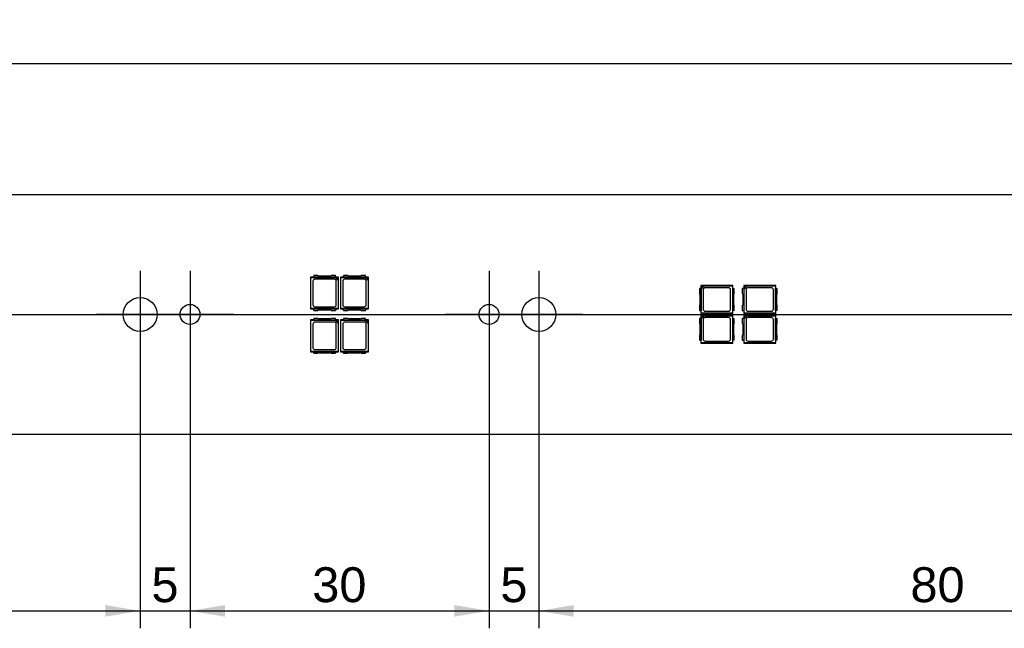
# Model space of a CAD drawing. Header units: millimetres. Extents: x 7 to 819, y 6 to 587.
# Tile 5 of 17: x 211 to 310, y 128 to 189. Entities that reach past the tile are written whole.
import ezdxf
from ezdxf.enums import TextEntityAlignment as Align
from ezdxf.lldxf.tags import DXFTag

# ---------------------------------------------------------------- set-up
doc = ezdxf.new("R2010")
doc.units = ezdxf.units.MM
doc.layers.add('Default', color=7, linetype='Continuous')
doc.layers.add('LINLED_560X24MM_', color=7, linetype='Continuous')
doc.styles.add('SEACAD_Arial', font='arial.ttf')
tags = doc.linetypes.add('CENTER2', pattern=[28.575, 19.05, -3.175, 3.175, -3.175]).pattern_tags.tags
tags[10:11] = [DXFTag(74, 4), DXFTag(75, 0), DXFTag(340, '0'), DXFTag(46, 0.0), DXFTag(50, 0.0), DXFTag(44, 0.0), DXFTag(45, 0.0)]
tags[8:9] = [DXFTag(74, 4), DXFTag(75, 0), DXFTag(340, '0'), DXFTag(46, 0.0), DXFTag(50, 0.0), DXFTag(44, 0.0), DXFTag(45, 0.0)]
tags[6:7] = [DXFTag(74, 4), DXFTag(75, 0), DXFTag(340, '0'), DXFTag(46, 0.0), DXFTag(50, 0.0), DXFTag(44, 0.0), DXFTag(45, 0.0)]
tags[4:5] = [DXFTag(74, 4), DXFTag(75, 0), DXFTag(340, '0'), DXFTag(46, 0.0), DXFTag(50, 0.0), DXFTag(44, 0.0), DXFTag(45, 0.0)]
doc.dimstyles.new('ISO', dxfattribs={"dimtxt": 3.5, "dimasz": 3.5, "dimexe": 1.75, "dimexo": 0, "dimgap": 0.875, "dimtad": 1, "dimtxsty": 'SEACAD_Arial', "dimblk1": '_SE_FILLED', "dimblk2": '_SE_FILLED', "dimsah": 1, "dimcen": 1.75, "dimadec": 0, "dimazin": 0, "dimtfac": 0.5, "dimtdec": 3, "dimtmove": 0, "dimatfit": 3, "dimfxl": 1, "dimarcsym": 0})

# ---------------------------------------------------------------- blocks, each defined once
blk = doc.blocks.new('SEANNOT_GROUP2')
at = {"layer": 'Default', "color": 7, "linetype": 'CENTER2'}
blk.add_line((100.354, 159.135), (665.354, 159.135), dxfattribs=at)
blk = doc.blocks.new('SEANNOT_GROUP20')
at = {"layer": 'Default', "color": 7, "linetype": 'CENTER2'}
for p, q in [((262.854, 163.51), (262.854, 154.76)), ((267.229, 159.135), (258.479, 159.135))]:
    blk.add_line(p, q, dxfattribs=at)
blk = doc.blocks.new('SEANNOT_GROUP21')
at = {"layer": 'Default', "color": 7, "linetype": 'CENTER2'}
for p, q in [((257.854, 163.51), (257.854, 154.76)), ((262.229, 159.135), (253.479, 159.135))]:
    blk.add_line(p, q, dxfattribs=at)
blk = doc.blocks.new('SEANNOT_GROUP22')
at = {"layer": 'Default', "color": 7, "linetype": 'CENTER2'}
for p, q in [((227.854, 163.51), (227.854, 154.76)), ((232.229, 159.135), (223.479, 159.135))]:
    blk.add_line(p, q, dxfattribs=at)
blk = doc.blocks.new('SEANNOT_GROUP23')
at = {"layer": 'Default', "color": 7, "linetype": 'CENTER2'}
for p, q in [((222.854, 163.51), (222.854, 154.76)), ((227.229, 159.135), (218.479, 159.135))]:
    blk.add_line(p, q, dxfattribs=at)
blk = doc.blocks.new('SE1')
at = {"layer": 'LINLED_560X24MM_', "color": 7, "linetype": 'Continuous'}
for p, q in [((655.354, 171.135), (110.354, 171.135)), ((240.681, 163.035), (240.264, 163.035)), ((240.264, 163.035), (240.264, 162.872)), ((241.895, 162.985), (240.813, 162.985)), ((242.444, 163.035), (242.027, 163.035)), ((242.444, 162.872), (242.444, 163.035)), ((243.681, 163.035), (243.264, 163.035)), ((243.264, 163.035), (243.264, 162.872)), ((244.895, 162.985), (243.813, 162.985)), ((245.444, 163.035), (245.027, 163.035)), ((245.444, 162.872), (245.444, 163.035)), ((240.264, 162.885), (239.954, 162.885)), ((239.954, 162.885), (239.988, 162.851)), ((239.954, 162.885), (239.954, 159.685)), ((239.988, 162.851), (242.405, 162.851)), ((239.988, 159.719), (239.988, 162.851)), ((240.179, 162.46), (240.179, 160.11)), ((242.444, 162.872), (240.264, 162.872)), ((242.329, 162.66), (240.379, 162.66)), ((242.405, 162.851), (242.449, 162.861)), ((242.405, 162.851), (242.72, 162.536)), ((242.754, 162.885), (242.444, 162.885)), ((242.73, 162.861), (242.449, 162.861)), ((242.449, 162.861), (242.73, 162.58)), ((242.529, 160.11), (242.529, 162.46)), ((242.73, 162.58), (242.72, 162.536)), ((242.72, 162.536), (242.72, 159.719)), ((242.73, 162.861), (242.754, 162.885)), ((242.73, 162.58), (242.73, 162.861)), ((242.754, 159.685), (242.754, 162.885)), ((243.264, 162.885), (242.954, 162.885)), ((242.954, 162.885), (242.988, 162.851)), ((242.954, 162.885), (242.954, 159.685)), ((242.988, 162.851), (245.405, 162.851)), ((242.988, 159.719), (242.988, 162.851)), ((243.179, 162.46), (243.179, 160.11)), ((245.444, 162.872), (243.264, 162.872)), ((245.329, 162.66), (243.379, 162.66)), ((245.405, 162.851), (245.449, 162.861)), ((245.405, 162.851), (245.72, 162.536)), ((245.754, 162.885), (245.444, 162.885)), ((245.73, 162.861), (245.449, 162.861)), ((245.449, 162.861), (245.73, 162.58)), ((245.529, 160.11), (245.529, 162.46)), ((245.73, 162.58), (245.72, 162.536)), ((245.72, 162.536), (245.72, 159.719)), ((245.73, 162.861), (245.754, 162.885)), ((245.73, 162.58), (245.73, 162.861)), ((245.754, 159.685), (245.754, 162.885)), ((282.304, 162.035), (279.104, 162.035)), ((279.128, 162.011), (279.104, 162.035)), ((279.104, 162.035), (279.104, 161.725)), ((279.409, 162.011), (279.128, 162.011)), ((279.128, 162.011), (279.128, 161.73)), ((279.128, 161.73), (279.409, 162.011)), ((279.138, 161.686), (279.453, 162.001)), ((279.409, 162.011), (279.453, 162.001)), ((279.453, 162.001), (282.27, 162.001)), ((282.27, 162.001), (282.304, 162.035)), ((282.27, 162.001), (282.27, 159.269)), ((282.304, 161.725), (282.304, 162.035)), ((286.604, 162.035), (283.404, 162.035)), ((283.428, 162.011), (283.404, 162.035)), ((283.404, 162.035), (283.404, 161.725)), ((283.709, 162.011), (283.428, 162.011)), ((283.428, 162.011), (283.428, 161.73)), ((283.428, 161.73), (283.709, 162.011)), ((283.438, 161.686), (283.753, 162.001)), ((283.709, 162.011), (283.753, 162.001)), ((283.753, 162.001), (286.57, 162.001)), ((286.57, 162.001), (286.604, 162.035)), ((286.57, 162.001), (286.57, 159.269)), ((286.604, 161.725), (286.604, 162.035)), ((279.117, 161.725), (278.954, 161.725)), ((278.954, 161.725), (278.954, 161.308)), ((279.004, 161.176), (279.004, 160.094)), ((279.117, 161.725), (279.117, 159.545)), ((279.138, 161.686), (279.128, 161.73)), ((279.138, 159.269), (279.138, 161.686)), ((279.329, 161.61), (279.329, 159.66)), ((281.879, 161.81), (279.529, 161.81)), ((282.079, 159.66), (282.079, 161.61)), ((282.291, 161.725), (282.454, 161.725)), ((282.291, 159.545), (282.291, 161.725)), ((282.404, 160.094), (282.404, 161.176)), ((282.454, 161.308), (282.454, 161.725)), ((283.417, 161.725), (283.254, 161.725)), ((283.254, 161.725), (283.254, 161.308)), ((283.304, 161.176), (283.304, 160.094)), ((283.417, 161.725), (283.417, 159.545)), ((283.438, 161.686), (283.428, 161.73)), ((283.438, 159.269), (283.438, 161.686)), ((283.629, 161.61), (283.629, 159.66)), ((286.179, 161.81), (283.829, 161.81)), ((286.379, 159.66), (286.379, 161.61)), ((286.591, 161.725), (286.754, 161.725)), ((286.591, 159.545), (286.591, 161.725)), ((286.704, 160.094), (286.704, 161.176)), ((286.754, 161.308), (286.754, 161.725)), ((239.988, 159.719), (239.954, 159.685)), ((239.954, 159.685), (240.264, 159.685)), ((242.72, 159.719), (239.988, 159.719)), ((240.264, 159.535), (240.264, 159.698)), ((240.264, 159.698), (242.444, 159.698)), ((240.264, 159.535), (240.681, 159.535)), ((240.379, 159.91), (242.329, 159.91)), ((240.813, 159.585), (241.895, 159.585)), ((242.027, 159.535), (242.444, 159.535)), ((242.444, 159.698), (242.444, 159.535)), ((242.444, 159.685), (242.754, 159.685)), ((242.72, 159.719), (242.754, 159.685)), ((242.988, 159.719), (242.954, 159.685)), ((242.954, 159.685), (243.264, 159.685)), ((245.72, 159.719), (242.988, 159.719)), ((243.264, 159.535), (243.264, 159.698)), ((243.264, 159.698), (245.444, 159.698)), ((243.264, 159.535), (243.681, 159.535)), ((243.379, 159.91), (245.329, 159.91)), ((243.813, 159.585), (244.895, 159.585)), ((245.027, 159.535), (245.444, 159.535)), ((245.444, 159.698), (245.444, 159.535)), ((245.444, 159.685), (245.754, 159.685)), ((245.72, 159.719), (245.754, 159.685)), ((278.954, 159.962), (278.954, 159.545)), ((278.954, 159.545), (279.117, 159.545)), ((279.104, 159.545), (279.104, 159.235)), ((279.104, 159.235), (279.138, 159.269)), ((279.104, 159.235), (282.304, 159.235)), ((282.304, 159.035), (279.104, 159.035)), ((279.128, 159.011), (279.104, 159.035)), ((279.104, 159.035), (279.104, 158.725)), ((282.27, 159.269), (279.138, 159.269)), ((279.529, 159.46), (281.879, 159.46)), ((282.27, 159.269), (282.304, 159.235)), ((282.27, 159.001), (282.304, 159.035)), ((282.454, 159.545), (282.291, 159.545)), ((282.304, 159.235), (282.304, 159.545)), ((282.304, 158.725), (282.304, 159.035)), ((282.454, 159.545), (282.454, 159.962)), ((283.254, 159.962), (283.254, 159.545)), ((283.254, 159.545), (283.417, 159.545)), ((283.404, 159.545), (283.404, 159.235)), ((283.404, 159.235), (283.438, 159.269)), ((283.404, 159.235), (286.604, 159.235)), ((286.604, 159.035), (283.404, 159.035)), ((283.428, 159.011), (283.404, 159.035)), ((283.404, 159.035), (283.404, 158.725)), ((286.57, 159.269), (283.438, 159.269)), ((283.829, 159.46), (286.179, 159.46)), ((286.57, 159.269), (286.604, 159.235)), ((286.57, 159.001), (286.604, 159.035)), ((286.754, 159.545), (286.591, 159.545)), ((286.604, 159.235), (286.604, 159.545)), ((286.604, 158.725), (286.604, 159.035)), ((286.754, 159.545), (286.754, 159.962)), ((240.264, 158.585), (239.954, 158.585)), ((239.954, 158.585), (239.988, 158.551)), ((239.954, 158.585), (239.954, 155.385)), ((239.988, 158.551), (242.405, 158.551)), ((239.988, 155.419), (239.988, 158.551)), ((240.179, 158.16), (240.179, 155.81)), ((240.681, 158.735), (240.264, 158.735)), ((240.264, 158.735), (240.264, 158.572)), ((242.444, 158.572), (240.264, 158.572)), ((242.329, 158.36), (240.379, 158.36)), ((241.895, 158.685), (240.813, 158.685)), ((242.444, 158.735), (242.027, 158.735)), ((242.405, 158.551), (242.449, 158.561)), ((242.405, 158.551), (242.72, 158.236)), ((242.444, 158.572), (242.444, 158.735)), ((242.754, 158.585), (242.444, 158.585)), ((242.73, 158.561), (242.449, 158.561)), ((242.449, 158.561), (242.73, 158.28)), ((242.529, 155.81), (242.529, 158.16)), ((242.73, 158.28), (242.72, 158.236)), ((242.72, 158.236), (242.72, 155.419)), ((242.73, 158.561), (242.754, 158.585)), ((242.73, 158.28), (242.73, 158.561)), ((242.754, 155.385), (242.754, 158.585)), ((243.264, 158.585), (242.954, 158.585)), ((242.954, 158.585), (242.988, 158.551)), ((242.954, 158.585), (242.954, 155.385)), ((242.988, 158.551), (245.405, 158.551)), ((242.988, 155.419), (242.988, 158.551)), ((243.179, 158.16), (243.179, 155.81)), ((243.681, 158.735), (243.264, 158.735)), ((243.264, 158.735), (243.264, 158.572)), ((245.444, 158.572), (243.264, 158.572)), ((245.329, 158.36), (243.379, 158.36)), ((244.895, 158.685), (243.813, 158.685)), ((245.444, 158.735), (245.027, 158.735)), ((245.405, 158.551), (245.449, 158.561)), ((245.405, 158.551), (245.72, 158.236)), ((245.444, 158.572), (245.444, 158.735)), ((245.754, 158.585), (245.444, 158.585)), ((245.73, 158.561), (245.449, 158.561)), ((245.449, 158.561), (245.73, 158.28)), ((245.529, 155.81), (245.529, 158.16)), ((245.73, 158.28), (245.72, 158.236)), ((245.72, 158.236), (245.72, 155.419)), ((245.73, 158.561), (245.754, 158.585)), ((245.73, 158.28), (245.73, 158.561)), ((245.754, 155.385), (245.754, 158.585)), ((279.117, 158.725), (278.954, 158.725)), ((278.954, 158.725), (278.954, 158.308)), ((279.004, 158.176), (279.004, 157.094)), ((279.117, 158.725), (279.117, 156.545)), ((279.409, 159.011), (279.128, 159.011)), ((279.128, 159.011), (279.128, 158.73)), ((279.128, 158.73), (279.409, 159.011)), ((279.138, 158.686), (279.128, 158.73)), ((279.138, 158.686), (279.453, 159.001)), ((279.138, 156.269), (279.138, 158.686)), ((279.329, 158.61), (279.329, 156.66)), ((279.409, 159.011), (279.453, 159.001)), ((279.453, 159.001), (282.27, 159.001)), ((281.879, 158.81), (279.529, 158.81)), ((282.079, 156.66), (282.079, 158.61)), ((282.27, 159.001), (282.27, 156.269)), ((282.291, 158.725), (282.454, 158.725)), ((282.291, 156.545), (282.291, 158.725)), ((282.404, 157.094), (282.404, 158.176)), ((282.454, 158.308), (282.454, 158.725)), ((283.417, 158.725), (283.254, 158.725)), ((283.254, 158.725), (283.254, 158.308)), ((283.304, 158.176), (283.304, 157.094)), ((283.417, 158.725), (283.417, 156.545)), ((283.709, 159.011), (283.428, 159.011)), ((283.428, 159.011), (283.428, 158.73)), ((283.428, 158.73), (283.709, 159.011)), ((283.438, 158.686), (283.428, 158.73)), ((283.438, 158.686), (283.753, 159.001)), ((283.438, 156.269), (283.438, 158.686)), ((283.629, 158.61), (283.629, 156.66)), ((283.709, 159.011), (283.753, 159.001)), ((283.753, 159.001), (286.57, 159.001)), ((286.179, 158.81), (283.829, 158.81)), ((286.379, 156.66), (286.379, 158.61)), ((286.57, 159.001), (286.57, 156.269)), ((286.591, 158.725), (286.754, 158.725)), ((286.591, 156.545), (286.591, 158.725)), ((286.704, 157.094), (286.704, 158.176)), ((286.754, 158.308), (286.754, 158.725)), ((278.954, 156.962), (278.954, 156.545)), ((278.954, 156.545), (279.117, 156.545)), ((279.104, 156.545), (279.104, 156.235)), ((279.104, 156.235), (279.138, 156.269)), ((279.104, 156.235), (282.304, 156.235)), ((282.27, 156.269), (279.138, 156.269)), ((279.529, 156.46), (281.879, 156.46)), ((282.27, 156.269), (282.304, 156.235)), ((282.454, 156.545), (282.291, 156.545)), ((282.304, 156.235), (282.304, 156.545)), ((282.454, 156.545), (282.454, 156.962)), ((283.254, 156.962), (283.254, 156.545)), ((283.254, 156.545), (283.417, 156.545)), ((283.404, 156.545), (283.404, 156.235)), ((283.404, 156.235), (283.438, 156.269)), ((283.404, 156.235), (286.604, 156.235)), ((286.57, 156.269), (283.438, 156.269)), ((283.829, 156.46), (286.179, 156.46)), ((286.57, 156.269), (286.604, 156.235)), ((286.754, 156.545), (286.591, 156.545)), ((286.604, 156.235), (286.604, 156.545)), ((286.754, 156.545), (286.754, 156.962)), ((239.988, 155.419), (239.954, 155.385)), ((239.954, 155.385), (240.264, 155.385)), ((242.72, 155.419), (239.988, 155.419)), ((240.264, 155.235), (240.264, 155.398)), ((240.264, 155.398), (242.444, 155.398)), ((240.264, 155.235), (240.681, 155.235)), ((240.379, 155.61), (242.329, 155.61)), ((240.813, 155.285), (241.895, 155.285)), ((242.027, 155.235), (242.444, 155.235)), ((242.444, 155.398), (242.444, 155.235)), ((242.444, 155.385), (242.754, 155.385)), ((242.72, 155.419), (242.754, 155.385)), ((242.988, 155.419), (242.954, 155.385)), ((242.954, 155.385), (243.264, 155.385)), ((245.72, 155.419), (242.988, 155.419)), ((243.264, 155.235), (243.264, 155.398)), ((243.264, 155.398), (245.444, 155.398)), ((243.264, 155.235), (243.681, 155.235)), ((243.379, 155.61), (245.329, 155.61)), ((243.813, 155.285), (244.895, 155.285)), ((245.027, 155.235), (245.444, 155.235)), ((245.444, 155.398), (245.444, 155.235)), ((245.444, 155.385), (245.754, 155.385)), ((245.72, 155.419), (245.754, 155.385)), ((110.354, 147.135), (655.354, 147.135))]:
    blk.add_line(p, q, dxfattribs=at)
for centre, radius in [((222.854, 159.135), 1.7), ((227.854, 159.135), 1), ((257.854, 159.135), 1), ((262.854, 159.135), 1.7)]:
    blk.add_circle(centre, radius, dxfattribs=at)
for centre, start, end in [((240.813, 163.185), 228.59038, 270), ((241.895, 163.185), 270, 311.40962), ((243.813, 163.185), 228.59038, 270), ((244.895, 163.185), 270, 311.40962), ((240.379, 162.46), 90, 180), ((242.329, 162.46), 0, 90), ((243.379, 162.46), 90, 180), ((245.329, 162.46), 0, 90), ((278.804, 161.176), 0, 41.40962), ((279.529, 161.61), 90, 180), ((281.879, 161.61), 0, 90), ((282.604, 161.176), 138.59038, 180), ((283.104, 161.176), 0, 41.40962), ((283.829, 161.61), 90, 180), ((286.179, 161.61), 0, 90), ((286.904, 161.176), 138.59038, 180), ((240.379, 160.11), 180, 270), ((242.329, 160.11), 270, 0), ((243.379, 160.11), 180, 270), ((245.329, 160.11), 270, 0), ((278.804, 160.094), 318.59038, 0), ((282.604, 160.094), 180, 221.40962), ((283.104, 160.094), 318.59038, 0), ((286.904, 160.094), 180, 221.40962), ((240.813, 159.385), 90, 131.40962), ((241.895, 159.385), 48.59038, 90), ((243.813, 159.385), 90, 131.40962), ((244.895, 159.385), 48.59038, 90), ((279.529, 159.66), 180, 270), ((281.879, 159.66), 270, 0), ((283.829, 159.66), 180, 270), ((286.179, 159.66), 270, 0), ((240.379, 158.16), 90, 180), ((240.813, 158.885), 228.59038, 270), ((241.895, 158.885), 270, 311.40962), ((242.329, 158.16), 0, 90), ((243.379, 158.16), 90, 180), ((243.813, 158.885), 228.59038, 270), ((244.895, 158.885), 270, 311.40962), ((245.329, 158.16), 0, 90), ((278.804, 158.176), 0, 41.40962), ((279.529, 158.61), 90, 180), ((281.879, 158.61), 0, 90), ((282.604, 158.176), 138.59038, 180), ((283.104, 158.176), 0, 41.40962), ((283.829, 158.61), 90, 180), ((286.179, 158.61), 0, 90), ((286.904, 158.176), 138.59038, 180), ((278.804, 157.094), 318.59038, 0), ((282.604, 157.094), 180, 221.40962), ((283.104, 157.094), 318.59038, 0), ((286.904, 157.094), 180, 221.40962), ((279.529, 156.66), 180, 270), ((281.879, 156.66), 270, 0), ((283.829, 156.66), 180, 270), ((286.179, 156.66), 270, 0), ((240.379, 155.81), 180, 270), ((240.813, 155.085), 90, 131.40962), ((241.895, 155.085), 48.59038, 90), ((242.329, 155.81), 270, 0), ((243.379, 155.81), 180, 270), ((243.813, 155.085), 90, 131.40962), ((244.895, 155.085), 48.59038, 90), ((245.329, 155.81), 270, 0)]:
    blk.add_arc(centre, 0.2, start, end, dxfattribs=at)
blk = doc.blocks.new('DMBLK378')
at = {"layer": 'Default', "linetype": 'Continuous'}
for points in [[(107.354, 184.865), (103.854, 184.281), (107.354, 183.698)], [(658.354, 184.865), (658.354, 183.698), (661.854, 184.281)]]:
    blk.add_hatch(color=7, dxfattribs=at).paths.add_polyline_path(points)
at = {"layer": 'Default', "color": 7, "linetype": 'Continuous'}
for p, q in [((103.854, 164.635), (103.854, 186.031)), ((661.854, 164.635), (661.854, 186.031)), ((661.854, 184.281), (103.854, 184.281))]:
    blk.add_line(p, q, dxfattribs=at)
at = {"layer": 'Default', "color": 7, "linetype": 'Continuous', "style": 'SEACAD_Arial'}
blk.add_text('558', height=3.5, dxfattribs=at).set_placement((378.745, 188.656), align=Align.TOP_LEFT)
blk = doc.blocks.new('_SE_FILLED')
at = {"color": 0}
blk.add_line((0, 0), (-1, 0), dxfattribs=at)
blk.add_solid([(0, 0), (-1, -0.1665), (-1, 0.1665), (0, 0)], dxfattribs=at)
blk = doc.blocks.new('DMBLK380')
at = {"layer": 'Default', "linetype": 'Continuous'}
for points in [[(146.354, 128.806), (146.354, 129.973), (142.854, 129.39)], [(219.354, 128.806), (222.854, 129.39), (219.354, 129.973)]]:
    blk.add_hatch(color=7, dxfattribs=at).paths.add_polyline_path(points)
at = {"layer": 'Default', "color": 7, "linetype": 'Continuous'}
for p, q in [((222.854, 154.76), (222.854, 127.64)), ((142.854, 153.935), (142.854, 127.64)), ((142.854, 129.39), (222.854, 129.39))]:
    blk.add_line(p, q, dxfattribs=at)
at = {"layer": 'Default', "color": 7, "linetype": 'Continuous', "style": 'SEACAD_Arial'}
blk.add_text('80', height=3.5, dxfattribs=at).set_placement((180.115, 133.765), align=Align.TOP_LEFT)
blk = doc.blocks.new('DMBLK381')
at = {"layer": 'Default', "linetype": 'Continuous'}
for points in [[(219.354, 128.806), (222.854, 129.39), (219.354, 129.973)], [(231.354, 128.806), (231.354, 129.973), (227.854, 129.39)]]:
    blk.add_hatch(color=7, dxfattribs=at).paths.add_polyline_path(points)
at = {"layer": 'Default', "color": 7, "linetype": 'Continuous'}
for p, q in [((222.854, 154.76), (222.854, 127.64)), ((227.854, 154.76), (227.854, 127.64)), ((215.854, 129.39), (234.854, 129.39))]:
    blk.add_line(p, q, dxfattribs=at)
at = {"layer": 'Default', "color": 7, "linetype": 'Continuous', "style": 'SEACAD_Arial'}
blk.add_text('5', height=3.5, dxfattribs=at).set_placement((223.984, 133.765), align=Align.TOP_LEFT)
blk = doc.blocks.new('DMBLK382')
at = {"layer": 'Default', "linetype": 'Continuous'}
for points in [[(231.354, 128.806), (231.354, 129.973), (227.854, 129.39)], [(254.354, 128.806), (257.854, 129.39), (254.354, 129.973)]]:
    blk.add_hatch(color=7, dxfattribs=at).paths.add_polyline_path(points)
at = {"layer": 'Default', "color": 7, "linetype": 'Continuous'}
for p, q in [((227.854, 154.76), (227.854, 127.64)), ((257.854, 154.76), (257.854, 127.64)), ((227.854, 129.39), (257.854, 129.39))]:
    blk.add_line(p, q, dxfattribs=at)
at = {"layer": 'Default', "color": 7, "linetype": 'Continuous', "style": 'SEACAD_Arial'}
blk.add_text('30', height=3.5, dxfattribs=at).set_placement((240.115, 133.765), align=Align.TOP_LEFT)
blk = doc.blocks.new('DMBLK383')
at = {"layer": 'Default', "linetype": 'Continuous'}
for points in [[(254.354, 128.806), (257.854, 129.39), (254.354, 129.973)], [(266.354, 128.806), (266.354, 129.973), (262.854, 129.39)]]:
    blk.add_hatch(color=7, dxfattribs=at).paths.add_polyline_path(points)
at = {"layer": 'Default', "color": 7, "linetype": 'Continuous'}
for p, q in [((257.854, 154.76), (257.854, 127.64)), ((262.854, 154.76), (262.854, 127.64)), ((250.854, 129.39), (269.854, 129.39))]:
    blk.add_line(p, q, dxfattribs=at)
at = {"layer": 'Default', "color": 7, "linetype": 'Continuous', "style": 'SEACAD_Arial'}
blk.add_text('5', height=3.5, dxfattribs=at).set_placement((258.984, 133.765), align=Align.TOP_LEFT)
blk = doc.blocks.new('DMBLK384')
at = {"layer": 'Default', "linetype": 'Continuous'}
for points in [[(266.354, 128.806), (266.354, 129.973), (262.854, 129.39)], [(339.354, 128.806), (342.854, 129.39), (339.354, 129.973)]]:
    blk.add_hatch(color=7, dxfattribs=at).paths.add_polyline_path(points)
at = {"layer": 'Default', "color": 7, "linetype": 'Continuous'}
for p, q in [((262.854, 154.76), (262.854, 127.64)), ((342.854, 153.935), (342.854, 127.64)), ((262.854, 129.39), (342.854, 129.39))]:
    blk.add_line(p, q, dxfattribs=at)
at = {"layer": 'Default', "color": 7, "linetype": 'Continuous', "style": 'SEACAD_Arial'}
blk.add_text('80', height=3.5, dxfattribs=at).set_placement((300.115, 133.765), align=Align.TOP_LEFT)

msp = doc.modelspace()

# ---------------------------------------------------------------- block references
at = {"layer": 'Default'}
for name in ['SE1', 'SEANNOT_GROUP23', 'SEANNOT_GROUP22', 'SEANNOT_GROUP21', 'SEANNOT_GROUP20', 'SEANNOT_GROUP2']:
    msp.add_blockref(name, (0, 0), dxfattribs=at)

# ---------------------------------------------------------------- dimensions: what is measured, and where the dimension line sits
at = {"layer": 'Default', "color": 7, "linetype": 'Continuous'}
for base, p1, p2, picture, middle in [((103.854, 184.281), (661.854, 164.635), (103.854, 153.635), 'DMBLK378', (382.854, 184.281)), ((222.854, 129.39), (142.854, 153.935), (222.854, 159.135), 'DMBLK380', (182.854, 129.39)), ((342.854, 129.39), (262.854, 159.135), (342.854, 153.935), 'DMBLK384', (302.854, 129.39))]:
    dim = msp.add_linear_dim(base=base, p1=p1, p2=p2, text='\\A1;<>', dimstyle='ISO', dxfattribs=at)
    dim.commit()
    dim.dimension.update_dxf_attribs({"geometry": picture, "text_midpoint": middle, "dimtype": 160})
for base, p1, p2, picture, middle in [((222.854, 129.39), (222.854, 159.135), (227.854, 159.135), 'DMBLK381', (225.354, 129.39)), ((227.854, 129.39), (227.854, 159.135), (257.854, 159.135), 'DMBLK382', (242.854, 129.39)), ((257.854, 129.39), (257.854, 159.135), (262.854, 159.135), 'DMBLK383', (260.354, 129.39))]:
    dim = msp.add_linear_dim(base=base, p1=p1, p2=p2, angle=0, text='\\A1;<>', dimstyle='ISO', dxfattribs=at)
    dim.commit()
    dim.dimension.update_dxf_attribs({"geometry": picture, "text_midpoint": middle, "dimtype": 161})

doc.saveas('drawing.dxf')
